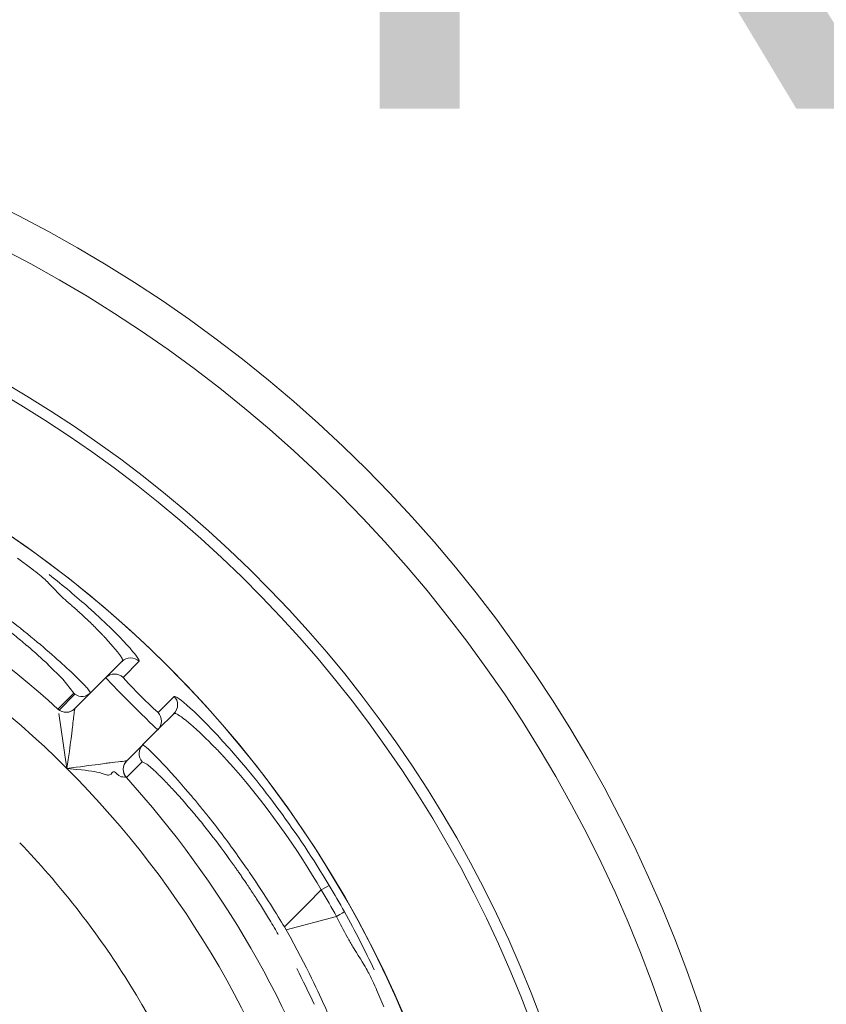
# Model space of a CAD drawing. Extents: x 0 to 283, y -70 to 196.
# Tile 24 of 30: x 234.47 to 237.76, y 107.65 to 111.66. Entities that reach past the tile are written whole.
import ezdxf

# ---------------------------------------------------------------- set-up
doc = ezdxf.new("R2010")
doc.units = 0
doc.layers.get('DEFPOINTS').update_dxf_attribs({"linetype": 'CONTINUOUS'})
doc.layers.add('VISIBLE', color=255, linetype='CONTINUOUS', lineweight=0)
doc.styles.add('SANSSERIF', font='sanss___.ttf')
doc.dimstyles.get("Standard").update_dxf_attribs({"dimtxt": 0.18, "dimasz": 0.18, "dimexe": 0.18, "dimexo": 0.0625, "dimgap": 0.09, "dimtad": 0, "dimtih": 1, "dimtoh": 1, "dimdec": 1, "dimzin": 0, "dimdsep": 46, "dimtxsty": 'SANSSERIF', "dimcen": 0.09, "dimadec": 0, "dimazin": 0, "dimtfac": 1, "dimtdec": 1, "dimtofl": 0, "dimtmove": 0, "dimatfit": 3, "dimfxl": 1, "dimtolj": 1, "dimtzin": 0, "dimarcsym": 0})

# ---------------------------------------------------------------- blocks, each defined once
blk = doc.blocks.new('*D4')
at = {"layer": 'DEFPOINTS', "color": 0, "transparency": 16777216}
for p in [(252.6358, 132.1043), (210.9036, -69.6243)]:
    blk.add_point(p, dxfattribs=at)
at = {"layer": 'VISIBLE', "color": 0, "lineweight": -2, "transparency": 16777216}
for p, q in [((254.2336, 139.8279), (253.1422, 134.5524)), ((256.7336, 139.8279), (254.2336, 139.8279)), ((210.9036, -69.7143), (210.9036, -69.5343)), ((210.8136, -69.6243), (210.9936, -69.6243))]:
    blk.add_line(p, q, dxfattribs=at)
at = {"layer": 'VISIBLE', "color": 0, "transparency": 16777216}
blk.add_solid([(252.7342, 134.6369), (253.5503, 134.468), (252.6358, 132.1043)], dxfattribs=at)
at = {"layer": 'VISIBLE', "color": 0, "transparency": 16777216, "insert": (262.1099, 139.8279), "char_height": 2.5, "attachment_point": 5, "style": 'SANSSERIF'}
blk.add_mtext('\\A1;R412.0', dxfattribs=at)
blk = doc.blocks.new('*D24')
at = {"layer": 'DEFPOINTS', "color": 0, "transparency": 16777216}
for p in [(210.9036, 115.8507), (277.8859, 115.8507), (257.4536, 75.1257)]:
    blk.add_point(p, dxfattribs=at)
at = {"layer": 'VISIBLE', "color": 0, "lineweight": -2, "transparency": 16777216}
for p, q in [((210.9661, 115.8507), (278.0659, 115.8507)), ((277.8859, 113.3507), (277.8859, 97.0937)), ((277.8859, 77.6257), (277.8859, 94.3382)), ((257.5161, 75.1257), (278.0659, 75.1257))]:
    blk.add_line(p, q, dxfattribs=at)
at = {"layer": 'VISIBLE', "color": 0, "transparency": 16777216}
for points in [[(277.4692, 113.3507), (278.3025, 113.3507), (277.8859, 115.8507)], [(277.4692, 77.6257), (278.3025, 77.6257), (277.8859, 75.1257)]]:
    blk.add_solid(points, dxfattribs=at)
at = {"layer": 'VISIBLE', "color": 0, "transparency": 16777216, "insert": (277.8859, 95.716), "char_height": 2.5, "attachment_point": 5, "style": 'SANSSERIF'}
blk.add_mtext('\\A1;81.45', dxfattribs=at)
blk = doc.blocks.new('*D28')
at = {"layer": 'DEFPOINTS', "color": 0, "transparency": 16777216}
for p in [(207.2036, 115.8507), (224.6868, 113.8261)]:
    blk.add_point(p, dxfattribs=at)
at = {"layer": 'VISIBLE', "color": 0, "lineweight": -2, "transparency": 16777216}
for p, q in [((207.2036, 115.7607), (207.2036, 115.9407)), ((207.1136, 115.8507), (207.2936, 115.8507)), ((235.8796, 112.53), (227.1702, 113.5386))]:
    blk.add_line(p, q, dxfattribs=at)
at = {"layer": 'VISIBLE', "color": 0, "transparency": 16777216}
blk.add_solid([(227.2181, 113.9525), (227.1223, 113.1247), (224.6868, 113.8261)], dxfattribs=at)
at = {"layer": 'VISIBLE', "color": 0, "transparency": 16777216, "insert": (240.3078, 112.53), "char_height": 2.5, "attachment_point": 5, "style": 'SANSSERIF'}
blk.add_mtext('\\A1;R35.2', dxfattribs=at)

msp = doc.modelspace()

# ---------------------------------------------------------------- linework, layer by layer
at = {"layer": 'VISIBLE'}
for p, q in [((234.4589, 109.4652), (234.5178, 109.4214)), ((234.5834, 109.0322), (234.6443, 108.9724)), ((234.8848, 109.044), (234.8192, 108.9784)), ((234.8848, 109.044), (234.8848, 109.044)), ((234.8893, 108.979), (234.9545, 109.045)), ((234.6443, 108.9724), (234.6884, 108.9148)), ((234.8192, 108.9784), (234.6928, 108.852)), ((234.8893, 108.979), (234.9109, 108.9546)), ((234.7573, 108.9165), (234.7456, 108.9331)), ((234.9109, 108.9546), (234.9618, 108.9032)), ((234.6239, 108.8503), (234.6884, 108.9148)), ((234.6288, 108.8464), (234.6933, 108.9109)), ((234.9618, 108.9032), (235.0118, 108.854)), ((235.032, 108.8363), (235.0979, 108.9015)), ((234.6239, 108.8503), (234.6238, 108.8501)), ((234.6928, 108.852), (234.6927, 108.8517)), ((235.0118, 108.854), (235.032, 108.8363)), ((234.6272, 108.8322), (234.6455, 108.7115)), ((235.0314, 108.7663), (235.097, 108.8319)), ((234.9049, 108.6398), (235.0314, 108.7663)), ((234.6455, 108.7115), (234.6527, 108.6636)), ((234.6527, 108.6636), (234.6608, 108.6078)), ((234.701, 108.6042), (234.6608, 108.6078)), ((234.9678, 108.6354), (234.9033, 108.5709)), ((234.9047, 108.6397), (234.9049, 108.6398)), ((234.9678, 108.6354), (234.9865, 108.6257)), ((234.7201, 108.6023), (234.701, 108.6042)), ((234.8405, 108.5852), (234.834, 108.5816)), ((234.8455, 108.5912), (234.8405, 108.5852)), ((234.8719, 108.579), (234.864, 108.5868)), ((234.882, 108.5743), (234.8719, 108.579)), ((234.8855, 108.5746), (234.882, 108.5743)), ((234.8888, 108.5744), (234.8855, 108.5746)), ((234.903, 108.5708), (234.8888, 108.5744)), ((235.7298, 108.1309), (235.6974, 108.1129)), ((235.6429, 108.0583), (235.6974, 108.1129)), ((235.5467, 107.9622), (235.6429, 108.0583)), ((235.5538, 107.95), (235.7596, 108.0051)), ((235.5538, 107.95), (235.5467, 107.9622)), ((235.9239, 107.7033), (235.9529, 107.6359))]:
    msp.add_line(p, q, dxfattribs=at)
for radius in [5.625, 5.475]:
    msp.add_circle((231.9036, 105.8507), radius, dxfattribs=at)
for centre, radius, start, end in [((231.9036, 105.8507), 5, 3.7269, 90), ((231.9036, 105.8507), 4.9555, 3.7604, 90), ((231.9036, 105.8507), 4.485, 360, 180), ((231.9036, 105.8507), 4.4848, 360, 145), ((231.9036, 105.8507), 4.0491, 47.7949, 72.2051), ((231.9036, 105.8507), 3.8992, 45, 75), ((234.9202, 109.0087), 0.05, 46.6289, 134.9599), ((234.9202, 109.0087), 0.05, 134.9599, 134.9999), ((234.8546, 108.9431), 0.05, 46.025, 135), ((234.7218, 108.9516), 0.0497, 227.7035, 234.9734), ((234.7219, 108.9518), 0.05, 235.0067, 314.9987), ((234.6574, 108.8871), 0.05, 227.7949, 315), ((234.6574, 108.8873), 0.05, 227.766, 235), ((234.6574, 108.8873), 0.05, 235, 314.9998), ((235.0617, 108.8672), 0.0499, 314.9497, 0.0512), ((234.996, 108.8016), 0.05, 315, 43.9748), ((235.0048, 108.669), 0.05, 135.0011, 222.2336), ((231.9036, 105.8507), 3.8992, 15, 45), ((234.94, 108.6044), 0.05, 135, 222.1871), ((234.9403, 108.6045), 0.05, 135, 222.234), ((231.9036, 105.8507), 4.0491, 17.7949, 42.2051), ((231.9104, 105.856), 3.5415, 32.4864, 43.7636), ((231.8954, 105.846), 4.4635, 29.199, 30.7904), ((231.9036, 105.8507), 4.1737, 29.9044, 30.0956), ((231.9113, 105.8546), 3.5415, 21.2364, 32.5136)]:
    msp.add_arc(centre, radius, start, end, dxfattribs=at)
for centre, major_axis, ratio, start_param, end_param in [((233.9131, 109.4578), (0.7642, -0.5454), 0.085523, 0.565198, 0.765422), ((235.0868, 108.8753), (0.0106, -0.0335), 0.669284, 1.123269, 2.232397), ((235.6166, 107.8646), (-0.6485, 0.77), 0.043389, -0.381732, -0.192908), ((235.4565, 107.8774), (-0.4861, 0.7297), 0.114498, -0.808968, -0.758541), ((235.433, 107.895), (-0.4565, 0.7018), 0.125762, -0.860083, -0.808097), ((235.4251, 107.8914), (-0.4509, 0.7036), 0.133705, -0.962803, -0.859634), ((235.4028, 107.8717), (-0.441, 0.7184), 0.161988, -1.16458, -0.958963), ((232.2036, 106.0238), (-2.1072, 3.6497), 0.965926, -1.585559, -1.556034), ((235.7479, 107.9995), (0.0438, 0.024), 0.015514, -1.30897, -0.033518), ((235.3658, 107.8511), (0.4234, -0.7504), 0.204248, 1.182048, 1.378484)]:
    msp.add_ellipse(centre, major_axis=major_axis, ratio=ratio, start_param=start_param, end_param=end_param, dxfattribs=at)
for points, knots in [([(234.7456, 108.9331), (234.7422, 108.9369), (234.7376, 108.9418), (234.7251, 108.9549), (234.7152, 108.965), (234.6725, 109.0071), (234.6187, 109.0567), (234.5189, 109.1408), (234.4815, 109.1712), (234.4204, 109.2188), (234.3886, 109.2432), (234.3552, 109.2681), (234.3326, 109.2848), (234.3152, 109.2975), (234.264, 109.3345), (234.1703, 109.4025), (234.0151, 109.4938)], [0.125, 0.125, 0.125, 0.125, 0.1875, 0.1875, 0.25, 0.25, 0.5, 0.5, 0.625, 0.625, 0.6875, 0.71875, 0.71875, 0.75, 0.75, 1, 1, 1, 1]), ([(234.615, 109.333), (234.6214, 109.3263), (234.6283, 109.3194), (234.6393, 109.3087), (234.6431, 109.3051), (234.6509, 109.2979), (234.6585, 109.2911), (234.6602, 109.2896), (234.6648, 109.2857), (234.6763, 109.2757), (234.6809, 109.2716), (234.6915, 109.2623), (234.7007, 109.2541), (234.7175, 109.239), (234.7338, 109.2239), (234.7592, 109.1995), (234.772, 109.1869), (234.7907, 109.168), (234.7968, 109.1616), (234.8058, 109.1521), (234.8088, 109.149), (234.8147, 109.1427), (234.8151, 109.1423), (234.9052, 109.0436), (234.8865, 109.0456), (234.8848, 109.044)], [0.4375, 0.4375, 0.4375, 0.4375, 0.46875, 0.46875, 0.484375, 0.484375, 0.5, 0.5, 0.53125, 0.53125, 0.546875, 0.546875, 0.5625, 0.5625, 0.625, 0.625, 0.6875, 0.6875, 0.71875, 0.71875, 0.734375, 0.734375, 0.75, 0.75, 0.9999558, 0.9999558, 0.9999558, 0.9999558]), ([(234.2658, 109.2884), (234.266, 109.2882), (234.2663, 109.288), (234.2666, 109.2878), (234.2669, 109.2876), (234.2672, 109.2874), (234.2675, 109.2871), (234.2679, 109.2869), (234.2682, 109.2866), (234.2686, 109.2863), (234.269, 109.2861), (234.2694, 109.2858), (234.2699, 109.2855), (234.2703, 109.2852), (234.2708, 109.2848), (234.2712, 109.2845), (234.2717, 109.2841), (234.2722, 109.2838), (234.2728, 109.2834), (234.2738, 109.2826), (234.275, 109.2818), (234.2762, 109.2809), (234.2775, 109.28), (234.2788, 109.2791), (234.2803, 109.278), (234.2817, 109.277), (234.2832, 109.2759), (234.2848, 109.2748), (234.2864, 109.2736), (234.2882, 109.2724), (234.29, 109.2711), (234.2917, 109.2698), (234.2936, 109.2684), (234.2956, 109.267), (234.2996, 109.2641), (234.3039, 109.261), (234.3085, 109.2576), (234.3108, 109.2559), (234.3132, 109.2542), (234.3157, 109.2523), (234.3182, 109.2505), (234.3207, 109.2486), (234.3234, 109.2467), (234.3287, 109.2427), (234.3343, 109.2386), (234.3402, 109.2342), (234.3461, 109.2297), (234.3523, 109.2251), (234.3588, 109.2202), (234.3653, 109.2153), (234.372, 109.2101), (234.379, 109.2047), (234.386, 109.1994), (234.3932, 109.1938), (234.4006, 109.188), (234.408, 109.1822), (234.4157, 109.1761), (234.4234, 109.1699), (234.4312, 109.1637), (234.4392, 109.1573), (234.4472, 109.1508), (234.4633, 109.1377), (234.4799, 109.1239), (234.4964, 109.1098)], [0.25, 0.25, 0.25, 0.25, 0.2544643, 0.2544643, 0.2544643, 0.2589286, 0.2589286, 0.2589286, 0.2633929, 0.2633929, 0.2633929, 0.2678571, 0.2678571, 0.2678571, 0.2723214, 0.2723214, 0.2723214, 0.2767857, 0.2767857, 0.2767857, 0.2857143, 0.2857143, 0.2857143, 0.2946429, 0.2946429, 0.2946429, 0.3035714, 0.3035714, 0.3035714, 0.3125, 0.3125, 0.3125, 0.3214286, 0.3214286, 0.3214286, 0.3392857, 0.3392857, 0.3392857, 0.3482143, 0.3482143, 0.3482143, 0.3571429, 0.3571429, 0.3571429, 0.375, 0.375, 0.375, 0.3928571, 0.3928571, 0.3928571, 0.4107143, 0.4107143, 0.4107143, 0.4285714, 0.4285714, 0.4285714, 0.4464286, 0.4464286, 0.4464286, 0.4642857, 0.4642857, 0.4642857, 0.5, 0.5, 0.5, 0.5]), ([(234.8192, 108.9784), (234.818, 108.9772), (234.8678, 108.9261), (234.9789, 108.815), (235.0301, 108.765), (235.0314, 108.7663)], [0, 0, 0, 0, 0.5, 0.5, 1, 1, 1, 1]), ([(235.0979, 108.9015), (235.1062, 108.9078), (235.1902, 108.8377), (235.4505, 108.5466), (235.6009, 108.3473), (235.7298, 108.1309)], [-1, -1, -1, -1, -0.5, -0.5, 0, 0, 0, 0]), ([(234.6927, 108.8517), (234.6922, 108.8501), (234.691, 108.8425), (234.6888, 108.8245), (234.6879, 108.8175), (234.6861, 108.8017), (234.6843, 108.7858), (234.6829, 108.7737), (234.6753, 108.7096), (234.6608, 108.6078)], [0, 0, 0, 0, 0.25, 0.25, 0.375, 0.375, 0.5, 0.5, 1, 1, 1, 1]), ([(235.097, 108.8319), (235.0976, 108.8325), (235.0987, 108.8332), (235.1031, 108.8323), (235.1051, 108.8316), (235.1092, 108.8296), (235.1107, 108.8288), (235.1143, 108.8267), (235.1172, 108.8249), (235.1237, 108.8206), (235.13, 108.8162), (235.1413, 108.8075), (235.1473, 108.8027), (235.1541, 108.7972), (235.1588, 108.7933), (235.1595, 108.7927), (235.1972, 108.7606), (235.2335, 108.7248), (235.2743, 108.683), (235.2858, 108.6709), (235.2987, 108.6571), (235.3022, 108.6532), (235.3065, 108.6486), (235.3077, 108.6473), (235.3098, 108.6451), (235.3066, 108.6485), (235.4615, 108.4799), (235.6108, 108.2634), (235.6974, 108.1129)], [0, 0, 0, 0, 0.0625, 0.0625, 0.09375, 0.09375, 0.109375, 0.109375, 0.125, 0.125, 0.1875, 0.1875, 0.21875, 0.234375, 0.234375, 0.25, 0.25, 0.375, 0.375, 0.4375, 0.4375, 0.46875, 0.46875, 0.484375, 0.484375, 0.5, 0.5, 1, 1, 1, 1]), ([(235.5467, 107.9622), (235.5189, 108.0096), (235.4717, 108.087), (235.372, 108.2322), (235.334, 108.2853), (235.2725, 108.3668), (235.2512, 108.3942), (235.219, 108.4347), (235.2081, 108.4481), (235.1864, 108.4745), (235.1722, 108.4915), (235.0462, 108.6402), (234.973, 108.7079), (234.9694, 108.7043)], [0, 0, 0, 0, 0.25, 0.25, 0.375, 0.375, 0.4375, 0.4375, 0.46875, 0.46875, 0.5, 0.5, 1, 1, 1, 1]), ([(234.6608, 108.6078), (234.7117, 108.6151), (234.758, 108.6211), (234.802, 108.6268), (234.8131, 108.6282), (234.825, 108.6297), (234.8283, 108.6301), (234.8333, 108.6307), (234.8286, 108.6301), (234.8675, 108.6346), (234.8762, 108.6353), (234.8971, 108.6386), (234.9036, 108.6396), (234.9047, 108.6397)], [0, 0, 0, 0, 0.25, 0.25, 0.375, 0.375, 0.4375, 0.4375, 0.5, 0.5, 0.75, 0.75, 1, 1, 1, 1]), ([(235.0272, 108.5896), (235.0366, 108.5805), (235.0471, 108.5702), (235.0585, 108.5584), (235.0642, 108.5526), (235.0702, 108.5464), (235.0764, 108.5398), (235.0825, 108.5333), (235.0889, 108.5264), (235.0956, 108.5192), (235.0989, 108.5156), (235.1023, 108.5119), (235.1057, 108.5082), (235.1091, 108.5044), (235.1126, 108.5005), (235.1162, 108.4966), (235.1197, 108.4927), (235.1233, 108.4887), (235.127, 108.4846), (235.1306, 108.4804), (235.1343, 108.4763), (235.1381, 108.472), (235.1456, 108.4634), (235.1533, 108.4546), (235.1612, 108.4453)], [0.25, 0.25, 0.25, 0.25, 0.3214286, 0.3214286, 0.3214286, 0.3571429, 0.3571429, 0.3571429, 0.3928571, 0.3928571, 0.3928571, 0.4107143, 0.4107143, 0.4107143, 0.4285714, 0.4285714, 0.4285714, 0.4464286, 0.4464286, 0.4464286, 0.4642857, 0.4642857, 0.4642857, 0.5, 0.5, 0.5, 0.5]), ([(235.3355, 108.2212), (235.3375, 108.2184), (235.3397, 108.2153), (235.342, 108.212), (235.3432, 108.2103), (235.3444, 108.2086), (235.3456, 108.2069), (235.3469, 108.2051), (235.3482, 108.2032), (235.3495, 108.2013), (235.3509, 108.1994), (235.3522, 108.1975), (235.3537, 108.1954), (235.3551, 108.1934), (235.3565, 108.1913), (235.3581, 108.1892), (235.3611, 108.1848), (235.3642, 108.1803), (235.3676, 108.1754), (235.3709, 108.1706), (235.3744, 108.1655), (235.3781, 108.1601), (235.3818, 108.1547), (235.3856, 108.1491), (235.3896, 108.1431), (235.3936, 108.1372), (235.3978, 108.131), (235.4021, 108.1245), (235.4064, 108.118), (235.4109, 108.1112), (235.4155, 108.1042), (235.4202, 108.0971), (235.425, 108.0897), (235.4299, 108.082), (235.4349, 108.0744), (235.44, 108.0664), (235.4452, 108.0581), (235.4505, 108.0498), (235.4559, 108.0412), (235.4614, 108.0323), (235.467, 108.0234), (235.4726, 108.0142), (235.4784, 108.0047), (235.49, 107.9856), (235.5022, 107.9652), (235.5147, 107.9436)], [0.75, 0.75, 0.75, 0.75, 0.7678571, 0.7678571, 0.7678571, 0.7767857, 0.7767857, 0.7767857, 0.7857143, 0.7857143, 0.7857143, 0.7946429, 0.7946429, 0.7946429, 0.8035714, 0.8035714, 0.8035714, 0.8214286, 0.8214286, 0.8214286, 0.8392857, 0.8392857, 0.8392857, 0.8571429, 0.8571429, 0.8571429, 0.875, 0.875, 0.875, 0.8928571, 0.8928571, 0.8928571, 0.9107143, 0.9107143, 0.9107143, 0.9285714, 0.9285714, 0.9285714, 0.9464286, 0.9464286, 0.9464286, 0.9642857, 0.9642857, 0.9642857, 1, 1, 1, 1]), ([(235.9079, 107.0789), (235.9082, 107.079), (235.9087, 107.0793), (235.9087, 107.083), (235.9085, 107.0847), (235.908, 107.0889), (235.9077, 107.0905), (235.907, 107.0943), (235.9063, 107.0979), (235.905, 107.1041), (235.9035, 107.1107), (235.8992, 107.1283), (235.8957, 107.1419), (235.8798, 107.1998), (235.858, 107.2696), (235.8136, 107.3924), (235.7964, 107.4374), (235.7673, 107.5092), (235.752, 107.5462), (235.7355, 107.5845), (235.7242, 107.6102), (235.7155, 107.63), (235.6897, 107.6876), (235.6425, 107.7933), (235.5538, 107.95)], [0, 0, 0, 0, 0.0625, 0.0625, 0.09375, 0.09375, 0.109375, 0.109375, 0.125, 0.125, 0.1875, 0.1875, 0.25, 0.25, 0.5, 0.5, 0.625, 0.625, 0.6875, 0.71875, 0.71875, 0.75, 0.75, 1, 1, 1, 1]), ([(235.8029, 107.9218), (235.8033, 107.9212), (235.8036, 107.9205), (235.8113, 107.9066), (235.8187, 107.8938), (235.8334, 107.869), (235.8356, 107.8653), (235.8481, 107.8455)], [0.06098538, 0.06098538, 0.06098538, 0.06098538, 0.0625, 0.0625, 0.09375, 0.09375, 0.125, 0.125, 0.125, 0.125]), ([(235.8908, 107.7738), (235.8948, 107.7662), (235.8996, 107.7564), (235.9107, 107.7329), (235.9211, 107.7097), (235.9239, 107.7033)], [0.18750003, 0.18750003, 0.18750003, 0.18750003, 0.21875, 0.21875, 0.25000002, 0.25000002, 0.25000002, 0.25000002])]:
    msp.add_open_spline(points, degree=3, knots=knots, dxfattribs=at)
for points in [[(234.5178, 109.4214), (234.5393, 109.405), (234.5604, 109.3883), (234.5715, 109.378)], [(234.5715, 109.378), (234.583, 109.3671), (234.6023, 109.3465), (234.615, 109.333)], [(234.7471, 109.2656), (234.7006, 109.3072), (234.6471, 109.3522), (234.5882, 109.3985)], [(234.9545, 109.045), (234.9607, 109.0533), (234.8863, 109.1409), (234.7471, 109.2656)], [(234.7734, 108.5953), (234.7617, 108.5973), (234.738, 108.6006), (234.7201, 108.6023)], [(234.8162, 108.584), (234.7996, 108.5897), (234.7851, 108.5933), (234.7734, 108.5953)], [(234.834, 108.5816), (234.8297, 108.5805), (234.8242, 108.5813), (234.8162, 108.584)], [(234.864, 108.5868), (234.8574, 108.5932), (234.8505, 108.5984), (234.8455, 108.5912)], [(235.7596, 108.0051), (235.7743, 107.9755), (235.7885, 107.9478), (235.8029, 107.9218)], [(235.9126, 107.7876), (235.876, 107.8655), (235.8356, 107.9451), (235.7918, 108.0235)], [(235.8481, 107.8455), (235.8732, 107.8059), (235.8828, 107.789), (235.8908, 107.7738)]]:
    msp.add_open_spline(points, degree=3, dxfattribs=at)

# ---------------------------------------------------------------- dimensions: what is measured, and where the dimension line sits
for center, mpoint, override, picture, middle in [((210.9036, -69.6243), (252.6358, 132.1043), {"dimtxt": 2.5, "dimasz": 2.5, "dimlfac": 2, "dimadec": 1}, '*D4', (262.1099, 139.8279)), ((207.2036, 115.8507), (224.6868, 113.8261), {"dimtxt": 2.5, "dimasz": 2.5, "dimexe": 2, "dimexo": 2, "dimlfac": 2, "dimse1": 1}, '*D28', (235.8796, 112.53))]:
    dim = msp.add_radius_dim(center=center, mpoint=mpoint, dimstyle='Standard', override=override, dxfattribs=at)
    dim.commit()
    dim.dimension.update_dxf_attribs({"geometry": picture, "text_midpoint": middle, "dimtype": 164})
dim = msp.add_linear_dim(base=(277.8859, 115.8507), p1=(257.4536, 75.1257), p2=(210.9036, 115.8507), angle=90, dimstyle='Standard', override={"dimtxt": 2.5, "dimasz": 2.5, "dimdec": 2, "dimlfac": 2}, dxfattribs=at)
dim.commit()
dim.dimension.update_dxf_attribs({"geometry": '*D24', "text_midpoint": (277.8859, 95.716), "dimtype": 160})

doc.saveas('drawing.dxf')
